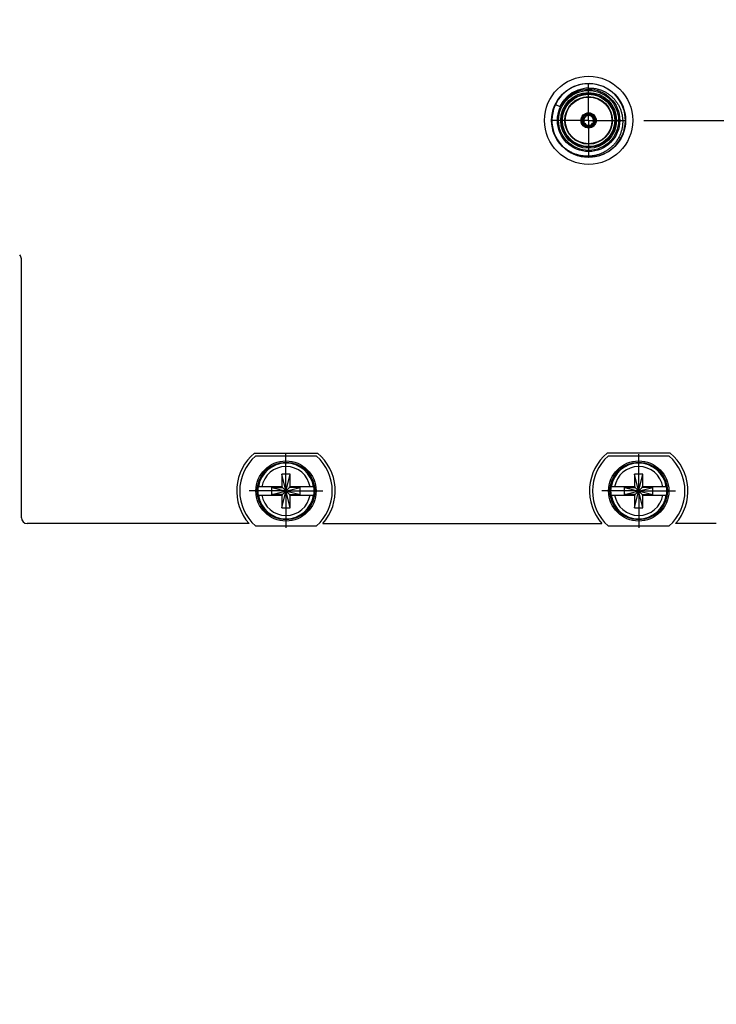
# Model space of a CAD drawing. Header units: inches. Extents: x 0 to 22, y 0 to 17.
# Tile 47 of 121: x 9.1 to 11.5, y 5.8 to 9.1. Entities that reach past the tile are written whole.
import ezdxf

# ---------------------------------------------------------------- set-up
doc = ezdxf.new("R2010")
doc.units = ezdxf.units.IN
doc.header["$LTSCALE"] = 1.21
doc.header["$MEASUREMENT"] = 0
doc.linetypes.add('CENTER', pattern=[0.6, 0.375, -0.075, 0.075, -0.075])
doc.layers.get('0').update_dxf_attribs({"linetype": 'CONTINUOUS'})
doc.layers.add('02___PRT_ALL_AXES', color=7, linetype='CONTINUOUS')
doc.layers.add('DIMENSIONS', color=7, linetype='CONTINUOUS')
doc.styles.get("Standard").update_dxf_attribs({"font": 'txt', "width": 0.8})
doc.dimstyles.new('DIMSTYLE_1', dxfattribs={"dimtxt": 0.125, "dimasz": 0.18, "dimexe": 0.125, "dimexo": 0.0625, "dimgap": 0.03125, "dimtad": 0, "dimtih": 1, "dimtoh": 1, "dimzin": 4, "dimdsep": 46, "dimtxsty": 'STANDARD', "dimblk": '_FILLED', "dimblk1": '_FILLED', "dimblk2": '_FILLED', "dimcen": 0.09, "dimadec": 0, "dimazin": 0, "dimtp": 0.01, "dimtm": 0.01, "dimtfac": 1, "dimtofl": 0, "dimtmove": 0, "dimatfit": 3, "dimldrblk": '_FILLED', "dimfxl": 1, "dimtolj": 1, "dimtzin": 4, "dimarcsym": 0})
doc.dimstyles.new('DIMSTYLE_2', dxfattribs={"dimtxt": 0.125, "dimasz": 0.18, "dimexe": 0.125, "dimexo": 0.0625, "dimgap": 0.0625, "dimtad": 0, "dimtih": 1, "dimtoh": 1, "dimzin": 4, "dimdsep": 46, "dimtxsty": 'STANDARD', "dimblk": '_FILLED', "dimblk1": '_FILLED', "dimblk2": '_FILLED', "dimcen": 0.09, "dimadec": 0, "dimazin": 0, "dimtp": 0.01, "dimtm": 0.01, "dimtfac": 1, "dimtofl": 0, "dimtmove": 0, "dimatfit": 3, "dimldrblk": '_FILLED', "dimfxl": 1, "dimtolj": 1, "dimtzin": 4, "dimarcsym": 0})

# ---------------------------------------------------------------- blocks, each defined once
blk = doc.blocks.new('_FILLED')
at = {"color": 0, "linetype": 'BYBLOCK'}
blk.add_solid([(0, 0), (-1, 0.174), (-1, -0.174)], dxfattribs=at)
blk = doc.blocks.new('*D9')
at = {"layer": 'DIMENSIONS', "color": 2, "linetype": 'CONTINUOUS'}
for p, q in [((6.7234, 7.3026), (6.7234, 5.5205)), ((13.9114, 7.3026), (13.9114, 5.5205)), ((6.7234, 5.6455), (9.6424, 5.6455)), ((13.9114, 5.6455), (10.9924, 5.6455))]:
    blk.add_line(p, q, dxfattribs=at)
at = {"layer": 'DIMENSIONS', "color": 2, "linetype": 'CONTINUOUS', "xscale": 0.18, "yscale": 0.18, "zscale": 0.18, "rotation": 180}
blk.add_blockref('_FILLED', (6.7234, 5.6455), dxfattribs=at)
at = {"layer": 'DIMENSIONS', "color": 2, "linetype": 'CONTINUOUS', "xscale": 0.18, "yscale": 0.18, "zscale": 0.18}
blk.add_blockref('_FILLED', (13.9114, 5.6455), dxfattribs=at)
at = {"layer": 'DIMENSIONS', "color": 2, "linetype": 'CONTINUOUS', "insert": (10.3174, 5.708), "char_height": 0.125, "width": 1.225, "attachment_point": 2, "line_spacing_factor": 0.9}
blk.add_mtext('7.19{\\Ftxt.shx;\\W1.000000;\\H0.125000; }[182.6]', dxfattribs=at)
blk = doc.blocks.new('*D29')
at = {"layer": 'DIMENSIONS', "color": 2, "linetype": 'CONTINUOUS'}
for p, q in [((11.9101, 8.802), (12.1049, 9.0051)), ((12.1049, 9.0051), (14.357, 9.0051)), ((11.2346, 8.802), (11.9101, 8.802))]:
    blk.add_line(p, q, dxfattribs=at)
at = {"layer": 'DIMENSIONS', "color": 2, "linetype": 'CONTINUOUS', "insert": (14.4195, 9.0676), "char_height": 0.125, "width": 1.225, "attachment_point": 1, "line_spacing_factor": 0.9}
blk.add_mtext('2X 1.26{\\Ftxt.shx;\\W1.000000;\\H0.125000; }[32]', dxfattribs=at)
blk = doc.blocks.new('*D43')
at = {"layer": 'DIMENSIONS', "color": 2, "linetype": 'CONTINUOUS'}
blk.add_line((9.9628, 11.1401), (6.2859, 11.1401), dxfattribs=at)
at = {"layer": 'DIMENSIONS', "color": 2, "linetype": 'CONTINUOUS', "insert": (6.2234, 11.2026), "char_height": 0.125, "width": 1.125, "attachment_point": 3, "line_spacing_factor": 0.9}
blk.add_mtext('3.60{\\Ftxt.shx;\\W1.000000;\\H0.125000; }[91.4]', dxfattribs=at)

msp = doc.modelspace()

# ---------------------------------------------------------------- linework, layer by layer
at = {"color": 7, "linetype": 'CONTINUOUS'}
for p, q in [((10.9346, 8.8565), (10.9493, 8.8494)), ((11.0455, 8.8223), (11.0451, 8.8183)), ((11.0455, 8.8223), (11.0455, 8.8251)), ((11.0486, 8.8223), (11.0486, 8.8251)), ((11.049, 8.8183), (11.0486, 8.8223)), ((11.0286, 8.7932), (11.0262, 8.7917)), ((11.0302, 8.7904), (11.0278, 8.789)), ((11.0319, 8.7955), (11.0286, 8.7932)), ((11.0302, 8.7904), (11.0338, 8.7921)), ((11.0602, 8.7921), (11.0638, 8.7904)), ((11.0654, 8.7932), (11.0622, 8.7955)), ((11.0638, 8.7904), (11.0663, 8.789)), ((11.0654, 8.7932), (11.0679, 8.7917)), ((9.1172, 7.4502), (9.1172, 8.3305)), ((9.91, 7.6695), (10.1249, 7.6695)), ((10.1212, 7.6595), (9.9137, 7.6595)), ((11.3249, 7.6695), (11.11, 7.6695)), ((11.3212, 7.6595), (11.1137, 7.6595)), ((10.0312, 7.5981), (10.0036, 7.5981)), ((10.0312, 7.4839), (10.0036, 7.5981)), ((10.0036, 7.5981), (10.0036, 7.5548)), ((10.0036, 7.4839), (10.0312, 7.5981)), ((10.0312, 7.5548), (10.0312, 7.5981)), ((11.2312, 7.5981), (11.2036, 7.5981)), ((11.2312, 7.4839), (11.2036, 7.5981)), ((11.2036, 7.5981), (11.2036, 7.5548)), ((11.2036, 7.4839), (11.2312, 7.5981)), ((11.2312, 7.5548), (11.2312, 7.5981)), ((10.0057, 7.5548), (9.9228, 7.5548)), ((9.9689, 7.5527), (10.0057, 7.5527)), ((9.9689, 7.5527), (10.0659, 7.5293)), ((9.9689, 7.5293), (10.0659, 7.5527)), ((9.9689, 7.5293), (9.9689, 7.5527)), ((10.0057, 7.5527), (10.0057, 7.5548)), ((10.0057, 7.5527), (10.0291, 7.5293)), ((10.0057, 7.5293), (10.0291, 7.5527)), ((10.1121, 7.5548), (10.0291, 7.5548)), ((10.0291, 7.5527), (10.0291, 7.5548)), ((10.0659, 7.5527), (10.0291, 7.5527)), ((10.0659, 7.5293), (10.0659, 7.5527)), ((11.2057, 7.5548), (11.1228, 7.5548)), ((11.1689, 7.5293), (11.2659, 7.5527)), ((11.1689, 7.5527), (11.2057, 7.5527)), ((11.1689, 7.5527), (11.2659, 7.5293)), ((11.1689, 7.5293), (11.1689, 7.5527)), ((11.2057, 7.5527), (11.2057, 7.5548)), ((11.2057, 7.5527), (11.2291, 7.5293)), ((11.2057, 7.5293), (11.2291, 7.5527)), ((11.3121, 7.5548), (11.2291, 7.5548)), ((11.2291, 7.5527), (11.2291, 7.5548)), ((11.2659, 7.5527), (11.2291, 7.5527)), ((11.2659, 7.5293), (11.2659, 7.5527)), ((9.9228, 7.5272), (10.0057, 7.5272)), ((10.0057, 7.5293), (9.9689, 7.5293)), ((10.0036, 7.5272), (10.0036, 7.4839)), ((10.0057, 7.5272), (10.0057, 7.5293)), ((10.0291, 7.5293), (10.0659, 7.5293)), ((10.0291, 7.5293), (10.0291, 7.5272)), ((10.0291, 7.5272), (10.1121, 7.5272)), ((10.0312, 7.4839), (10.0312, 7.5272)), ((11.1228, 7.5272), (11.2057, 7.5272)), ((11.2057, 7.5293), (11.1689, 7.5293)), ((11.2036, 7.5272), (11.2036, 7.4839)), ((11.2057, 7.5272), (11.2057, 7.5293)), ((11.2291, 7.5293), (11.2659, 7.5293)), ((11.2291, 7.5293), (11.2291, 7.5272)), ((11.2291, 7.5272), (11.3121, 7.5272)), ((11.2312, 7.4839), (11.2312, 7.5272)), ((10.0036, 7.4839), (10.0312, 7.4839)), ((11.2036, 7.4839), (11.2312, 7.4839)), ((9.8918, 7.4302), (9.1372, 7.4302)), ((9.9137, 7.4225), (10.1212, 7.4225)), ((10.143, 7.4302), (11.0918, 7.4302)), ((11.1137, 7.4225), (11.3212, 7.4225)), ((11.4814, 7.4302), (11.343, 7.4302))]:
    msp.add_line(p, q, dxfattribs=at)
for centre, radius in [((11.047, 8.802), 0.15), ((11.047, 8.802), 0.106), ((11.047, 8.802), 0.091), ((11.047, 8.802), 0.081), ((11.047, 8.802), 0.0795), ((11.047, 8.802), 0.026), ((10.0174, 7.541), 0.1025), ((10.0174, 7.541), 0.098), ((11.2174, 7.541), 0.1025), ((11.2174, 7.541), 0.098)]:
    msp.add_circle(centre, radius, dxfattribs=at)
at = {"color": 9, "linetype": 'CONTINUOUS'}
for radius in [0.126, 0.102, 0.095, 0.089]:
    msp.add_circle((11.047, 8.802), radius, dxfattribs=at)
at = {"color": 7, "linetype": 'CONTINUOUS'}
for centre, radius, start, end in [((11.047, 8.802), 0.125, 224.2232, 223.8775), ((11.0507, 8.8031), 0.1089, 91.9551, 111.2574), ((11.047, 8.802), 0.0232, 93.8689, 206.1311), ((11.047, 8.802), 0.0204, 94.4295, 205.5705), ((11.047, 8.802), 0.0165, 96.8706, 203.1294), ((11.047, 8.802), 0.0245, 79.0304, 100.9696), ((11.047, 8.802), 0.0195, 85.1051, 94.8949), ((11.047, 8.802), 0.0232, 333.8689, 86.1311), ((11.047, 8.802), 0.0204, 334.4295, 85.5705), ((11.047, 8.802), 0.0165, 336.8706, 83.1294), ((11.047, 8.802), 0.0245, 199.0213, 220.992), ((11.047, 8.802), 0.0232, 213.8689, 326.1311), ((11.047, 8.802), 0.0195, 205.0923, 214.911), ((11.047, 8.802), 0.0204, 214.4295, 325.5705), ((11.047, 8.802), 0.0165, 216.8708, 323.1292), ((11.047, 8.802), 0.0195, 325.089, 334.9077), ((11.047, 8.802), 0.0245, 319.008, 340.9787), ((9.0972, 8.3305), 0.02, 0, 44.6184), ((10.0174, 7.541), 0.1675, 129.9001, 221.4138), ((10.0174, 7.541), 0.1575, 131.203, 228.797), ((10.0174, 7.541), 0.1575, 311.203, 48.797), ((10.0174, 7.541), 0.1675, 318.5862, 50.0999), ((11.2174, 7.541), 0.1675, 129.9001, 221.4138), ((11.2174, 7.541), 0.1575, 131.203, 228.797), ((11.2174, 7.541), 0.1575, 311.203, 48.797), ((11.2174, 7.541), 0.1675, 318.5862, 50.0999), ((10.0174, 7.541), 0.0956, 171.7166, 188.2834), ((10.0174, 7.541), 0.0956, 351.7166, 8.2834), ((11.2174, 7.541), 0.0956, 171.7166, 188.2834), ((11.2174, 7.541), 0.0956, 351.7166, 8.2834), ((9.1372, 7.4502), 0.02, 180, 270)]:
    msp.add_arc(centre, radius, start, end, dxfattribs=at)
at = {"color": 9, "linetype": 'CONTINUOUS'}
for centre, radius, start, end in [((11.0475, 8.8013), 0.1094, 109.7775, 139.4348), ((11.0469, 8.8021), 0.1084, 139.5812, 154.178), ((10.0174, 7.541), 0.0947, 8.3637, 171.6363), ((10.0174, 7.541), 0.0832, 9.5336, 170.4664), ((11.2174, 7.541), 0.0947, 8.3637, 171.6363), ((11.2174, 7.541), 0.0832, 9.5336, 170.4664), ((10.0174, 7.541), 0.0947, 188.3637, 351.6363), ((10.0174, 7.541), 0.0832, 189.5336, 350.4664), ((11.2174, 7.541), 0.0947, 188.3637, 351.6363), ((11.2174, 7.541), 0.0832, 189.5336, 350.4664)]:
    msp.add_arc(centre, radius, start, end, dxfattribs=at)
at = {"color": 7, "linetype": 'CONTINUOUS'}
for points, knots in [([(11.047, 8.9118), (11.0489, 8.9119), (11.0526, 8.9119), (11.0581, 8.9117), (11.0636, 8.9112), (11.0691, 8.9104), (11.0746, 8.9094), (11.0818, 8.9076), (11.0888, 8.9053), (11.0956, 8.9025), (11.1006, 8.9001), (11.1055, 8.8975), (11.1119, 8.8937), (11.1194, 8.8884), (11.1278, 8.8811), (11.1342, 8.8744), (11.1389, 8.8687), (11.1422, 8.8642), (11.1453, 8.8596), (11.1491, 8.8533), (11.1532, 8.845), (11.1572, 8.8346), (11.1602, 8.824), (11.1622, 8.813), (11.1628, 8.8056), (11.1629, 8.802)], [0, 0, 0, 0, 0.031254, 0.062511, 0.093765, 0.12502, 0.156275, 0.18753, 0.25002, 0.281275, 0.31253, 0.343785, 0.375041, 0.437532, 0.500024, 0.562515, 0.59377, 0.625025, 0.656281, 0.687536, 0.750029, 0.812522, 0.875015, 0.937507, 1, 1, 1, 1]), ([(10.9652, 8.8718), (10.9659, 8.8727), (10.9675, 8.8745), (10.97, 8.8771), (10.9725, 8.8796), (10.9759, 8.8829), (10.9804, 8.8868), (10.9861, 8.8911), (10.9921, 8.895), (10.9983, 8.8986), (11.0047, 8.9018), (11.0091, 8.9036), (11.0113, 8.9045)], [0, 0, 0, 0, 0.062511, 0.125021, 0.18753, 0.25004, 0.375043, 0.500043, 0.62504, 0.750031, 0.875019, 1, 1, 1, 1]), ([(10.9493, 8.8494), (10.9499, 8.8503), (10.9511, 8.8523), (10.953, 8.8552), (10.9549, 8.858), (10.9568, 8.8609), (10.9588, 8.8637), (10.9608, 8.8664), (10.963, 8.8691), (10.9644, 8.8709), (10.9652, 8.8718)], [0, 0, 0, 0, 0.124892, 0.249836, 0.374828, 0.499848, 0.624873, 0.749905, 0.87495, 1, 1, 1, 1]), ([(11.0234, 8.7944), (11.0234, 8.7946), (11.0232, 8.795), (11.023, 8.7957), (11.0229, 8.7962), (11.0228, 8.7966), (11.0227, 8.797), (11.0226, 8.7975), (11.0225, 8.7982), (11.0224, 8.7988), (11.0223, 8.7995), (11.0222, 8.8001), (11.0222, 8.8007), (11.0222, 8.8014), (11.0222, 8.8023), (11.0222, 8.8033), (11.0223, 8.8046), (11.0225, 8.8059), (11.0228, 8.8076), (11.0234, 8.8097), (11.0243, 8.8121), (11.0255, 8.8144), (11.0269, 8.8166), (11.0282, 8.8182), (11.0294, 8.8195), (11.0303, 8.8204), (11.0313, 8.8212), (11.0323, 8.822), (11.0334, 8.8228), (11.0343, 8.8233), (11.0351, 8.8237), (11.0356, 8.824), (11.0362, 8.8243), (11.0368, 8.8246), (11.0374, 8.8249), (11.038, 8.8251), (11.0386, 8.8253), (11.0391, 8.8255), (11.0395, 8.8256), (11.0399, 8.8258), (11.0405, 8.8259), (11.0411, 8.826), (11.0415, 8.8261), (11.0417, 8.8261)], [0, 0, 0, 0, 0.01563, 0.031263, 0.046881, 0.054685, 0.062489, 0.078107, 0.093744, 0.109394, 0.125041, 0.140673, 0.156295, 0.171911, 0.18753, 0.21878, 0.250039, 0.281291, 0.312541, 0.375024, 0.437507, 0.499989, 0.562471, 0.624954, 0.656207, 0.687458, 0.718708, 0.74996, 0.781219, 0.81247, 0.828088, 0.843704, 0.859325, 0.874957, 0.890604, 0.906256, 0.921895, 0.937512, 0.945316, 0.953119, 0.968736, 0.984369, 1, 1, 1, 1]), ([(11.0423, 8.8262), (11.0424, 8.8262), (11.0425, 8.8261), (11.0427, 8.8261), (11.0429, 8.8261), (11.0431, 8.826), (11.0433, 8.826), (11.0435, 8.8259), (11.0437, 8.8259), (11.0439, 8.8258), (11.0441, 8.8257), (11.0443, 8.8256), (11.0445, 8.8255), (11.0447, 8.8254), (11.0451, 8.8253), (11.0453, 8.8252), (11.0455, 8.8251)], [0, 0, 0, 0, 0.060925, 0.120652, 0.179974, 0.239309, 0.299086, 0.36, 0.422323, 0.485868, 0.550244, 0.614941, 0.679431, 0.743571, 0.871473, 1, 1, 1, 1]), ([(11.0486, 8.8251), (11.0487, 8.8252), (11.049, 8.8253), (11.0493, 8.8254), (11.0496, 8.8255), (11.0498, 8.8256), (11.05, 8.8257), (11.0502, 8.8258), (11.0504, 8.8259), (11.0506, 8.8259), (11.0508, 8.826), (11.051, 8.826), (11.0511, 8.8261), (11.0513, 8.8261), (11.0515, 8.8261), (11.0517, 8.8262), (11.0517, 8.8262)], [0, 0, 0, 0, 0.128527, 0.256428, 0.320568, 0.385057, 0.449754, 0.514131, 0.577678, 0.640002, 0.700917, 0.760694, 0.820028, 0.87935, 0.939076, 1, 1, 1, 1]), ([(11.0523, 8.8261), (11.0526, 8.8261), (11.053, 8.826), (11.0536, 8.8259), (11.0541, 8.8258), (11.0545, 8.8256), (11.055, 8.8255), (11.0555, 8.8253), (11.0561, 8.8251), (11.0567, 8.8249), (11.0573, 8.8246), (11.0578, 8.8243), (11.0584, 8.824), (11.059, 8.8237), (11.0597, 8.8233), (11.0607, 8.8228), (11.0617, 8.822), (11.0627, 8.8212), (11.0637, 8.8204), (11.0647, 8.8195), (11.0658, 8.8182), (11.0672, 8.8166), (11.0686, 8.8144), (11.0698, 8.8121), (11.0707, 8.8097), (11.0713, 8.8076), (11.0716, 8.8059), (11.0718, 8.8046), (11.0719, 8.8033), (11.0719, 8.8023), (11.0719, 8.8014), (11.0719, 8.8007), (11.0718, 8.8001), (11.0718, 8.7995), (11.0717, 8.7988), (11.0716, 8.7982), (11.0715, 8.7975), (11.0714, 8.797), (11.0713, 8.7966), (11.0712, 8.7962), (11.071, 8.7957), (11.0708, 8.795), (11.0707, 8.7946), (11.0706, 8.7944)], [0, 0, 0, 0, 0.015631, 0.031264, 0.046881, 0.054684, 0.062488, 0.078105, 0.093744, 0.109396, 0.125043, 0.140675, 0.156296, 0.171912, 0.18753, 0.218781, 0.25004, 0.281292, 0.312542, 0.343793, 0.375046, 0.437529, 0.500011, 0.562493, 0.624976, 0.687459, 0.718709, 0.749961, 0.78122, 0.81247, 0.828089, 0.843705, 0.859327, 0.874959, 0.890606, 0.906256, 0.921893, 0.937511, 0.945315, 0.953119, 0.968737, 0.98437, 1, 1, 1, 1]), ([(11.0262, 8.7917), (11.0261, 8.7918), (11.0258, 8.792), (11.0256, 8.7922), (11.0253, 8.7924), (11.0252, 8.7925), (11.025, 8.7926), (11.0248, 8.7927), (11.0246, 8.7929), (11.0245, 8.793), (11.0243, 8.7932), (11.0242, 8.7933), (11.0241, 8.7935), (11.024, 8.7936), (11.0238, 8.7938), (11.0237, 8.7939), (11.0237, 8.7939)], [0, 0, 0, 0, 0.128528, 0.256433, 0.320578, 0.385075, 0.449773, 0.514137, 0.577659, 0.639946, 0.700819, 0.760572, 0.819901, 0.879231, 0.938989, 1, 1, 1, 1]), ([(11.0284, 8.7858), (11.0284, 8.7858), (11.0284, 8.786), (11.0283, 8.7861), (11.0282, 8.7863), (11.0281, 8.7865), (11.0281, 8.7867), (11.028, 8.7869), (11.028, 8.7871), (11.0279, 8.7873), (11.0279, 8.7875), (11.0279, 8.7877), (11.0279, 8.788), (11.0279, 8.7882), (11.0278, 8.7886), (11.0278, 8.7889), (11.0278, 8.789)], [0, 0, 0, 0, 0.061011, 0.120771, 0.180102, 0.239431, 0.299184, 0.360055, 0.422342, 0.485862, 0.550225, 0.614923, 0.679421, 0.743566, 0.871471, 1, 1, 1, 1]), ([(11.0654, 8.7853), (11.0652, 8.7852), (11.065, 8.7849), (11.0645, 8.7844), (11.0642, 8.784), (11.0639, 8.7837), (11.0635, 8.7834), (11.0631, 8.783), (11.0626, 8.7826), (11.0621, 8.7822), (11.0616, 8.7818), (11.0611, 8.7814), (11.0605, 8.7811), (11.06, 8.7807), (11.0592, 8.7803), (11.0583, 8.7798), (11.0571, 8.7792), (11.0559, 8.7787), (11.0547, 8.7783), (11.0534, 8.7779), (11.0518, 8.7775), (11.0496, 8.7772), (11.047, 8.7771), (11.0444, 8.7772), (11.0423, 8.7775), (11.0406, 8.7779), (11.0394, 8.7783), (11.0381, 8.7787), (11.0369, 8.7792), (11.0358, 8.7798), (11.0348, 8.7803), (11.0341, 8.7807), (11.0335, 8.7811), (11.033, 8.7814), (11.0325, 8.7818), (11.0319, 8.7822), (11.0314, 8.7826), (11.0309, 8.783), (11.0305, 8.7834), (11.0302, 8.7837), (11.0299, 8.784), (11.0295, 8.7844), (11.0291, 8.7849), (11.0288, 8.7852), (11.0287, 8.7853)], [0, 0, 0, 0, 0.015631, 0.031265, 0.046882, 0.054684, 0.062486, 0.0781, 0.093737, 0.109391, 0.125041, 0.140675, 0.156296, 0.171911, 0.187527, 0.218776, 0.250035, 0.281286, 0.312534, 0.343785, 0.375037, 0.437519, 0.5, 0.562481, 0.624963, 0.656215, 0.687466, 0.718714, 0.749965, 0.781224, 0.812473, 0.828089, 0.843704, 0.859325, 0.874959, 0.890609, 0.906263, 0.9219, 0.937514, 0.945316, 0.953118, 0.968735, 0.984369, 1, 1, 1, 1]), ([(11.1629, 8.802), (11.1631, 8.7981), (11.1629, 8.7903), (11.1615, 8.7787), (11.159, 8.7672), (11.1554, 8.7561), (11.1514, 8.7472), (11.1477, 8.7404), (11.1447, 8.7353), (11.1415, 8.7305), (11.1368, 8.7243), (11.1304, 8.7169), (11.1219, 8.7088), (11.1127, 8.7017), (11.1045, 8.6965), (11.0976, 8.6928), (11.0906, 8.6895), (11.0833, 8.6867), (11.0758, 8.6844), (11.0702, 8.683), (11.0644, 8.6818), (11.0587, 8.6809), (11.0529, 8.6803), (11.049, 8.6801), (11.047, 8.68)], [0, 0, 0, 0, 0.062492, 0.124983, 0.187476, 0.249968, 0.312459, 0.343715, 0.374971, 0.406227, 0.437483, 0.499977, 0.56247, 0.624963, 0.687456, 0.718712, 0.749969, 0.812463, 0.843719, 0.874976, 0.906232, 0.937487, 0.968745, 1, 1, 1, 1]), ([(11.0663, 8.789), (11.0663, 8.7889), (11.0663, 8.7886), (11.0662, 8.7882), (11.0662, 8.788), (11.0662, 8.7877), (11.0661, 8.7875), (11.0661, 8.7873), (11.0661, 8.7871), (11.066, 8.7869), (11.066, 8.7867), (11.0659, 8.7865), (11.0658, 8.7863), (11.0658, 8.7861), (11.0657, 8.786), (11.0657, 8.7858), (11.0656, 8.7858)], [0, 0, 0, 0, 0.128528, 0.256433, 0.320578, 0.385075, 0.449773, 0.514137, 0.577659, 0.639946, 0.700819, 0.760572, 0.819901, 0.879231, 0.938989, 1, 1, 1, 1]), ([(11.0704, 8.7939), (11.0703, 8.7939), (11.0702, 8.7938), (11.0701, 8.7936), (11.07, 8.7935), (11.0699, 8.7933), (11.0697, 8.7932), (11.0696, 8.793), (11.0694, 8.7929), (11.0693, 8.7927), (11.0691, 8.7926), (11.0689, 8.7925), (11.0687, 8.7924), (11.0685, 8.7922), (11.0682, 8.792), (11.068, 8.7918), (11.0679, 8.7917)], [0, 0, 0, 0, 0.061011, 0.120771, 0.180102, 0.239431, 0.299184, 0.360055, 0.422342, 0.485862, 0.550225, 0.614923, 0.679421, 0.743566, 0.871471, 1, 1, 1, 1]), ([(11.047, 8.68), (11.045, 8.68), (11.0408, 8.6799), (11.0346, 8.6802), (11.0284, 8.6808), (11.0223, 8.6817), (11.0162, 8.6829), (11.0082, 8.685), (11.0003, 8.6876), (10.9927, 8.6908), (10.9871, 8.6935), (10.9816, 8.6965), (10.9763, 8.6997), (10.9712, 8.7032), (10.9671, 8.7064), (10.9639, 8.709), (10.9607, 8.7117), (10.9585, 8.7138), (10.957, 8.7152)], [0, 0, 0, 0, 0.062499, 0.125005, 0.187505, 0.250008, 0.312511, 0.375013, 0.499978, 0.562481, 0.624982, 0.687484, 0.749986, 0.812488, 0.874989, 0.906244, 0.9375, 1, 1, 1, 1])]:
    msp.add_open_spline(points, degree=3, knots=knots, dxfattribs=at)
at = {"layer": '02___PRT_ALL_AXES', "color": 7, "linetype": 'CENTER'}
for p, q in [((11.047, 8.802), (11.047, 8.9271)), ((11.047, 8.802), (10.9219, 8.802)), ((11.047, 8.802), (11.1721, 8.802)), ((11.047, 8.802), (11.047, 8.6769)), ((10.0174, 7.541), (10.0174, 7.6661)), ((11.2174, 7.541), (11.2174, 7.6661)), ((10.0174, 7.541), (9.8923, 7.541)), ((10.0174, 7.541), (10.1425, 7.541)), ((10.0174, 7.541), (10.0174, 7.4159)), ((11.2174, 7.541), (11.0923, 7.541)), ((11.2174, 7.541), (11.3425, 7.541)), ((11.2174, 7.541), (11.2174, 7.4159))]:
    msp.add_line(p, q, dxfattribs=at)

# ---------------------------------------------------------------- dimensions: what is measured, and where the dimension line sits
at = {"layer": 'DIMENSIONS', "color": 2, "linetype": 'CONTINUOUS'}
dim = msp.add_ordinate_dim(feature_location=(9.9628, 11.1401), offset=(-3.6769, 0), dtype=0, origin=(10.0253, 7.5422), dimstyle='DIMSTYLE_1', dxfattribs=at)
dim.commit()
dim.dimension.update_dxf_attribs({"geometry": '*D43', "text_midpoint": (5.6609, 11.1401)})
dim = msp.add_ordinate_dim(feature_location=(11.2346, 8.802), offset=(3.1223, 0.2031), dtype=0, origin=(11.1721, 7.5422), text='2X <>', dimstyle='DIMSTYLE_1', dxfattribs=at)
dim.commit()
dim.dimension.update_dxf_attribs({"geometry": '*D29', "text_midpoint": (15.032, 9.0051)})
dim = msp.add_linear_dim(base=(13.9114, 5.6455), p1=(6.7234, 7.3651), p2=(13.9114, 7.3651), dimstyle='DIMSTYLE_2', dxfattribs=at)
dim.commit()
dim.dimension.update_dxf_attribs({"geometry": '*D9', "text_midpoint": (10.3174, 5.6455), "dimtype": 160})

doc.saveas('drawing.dxf')
